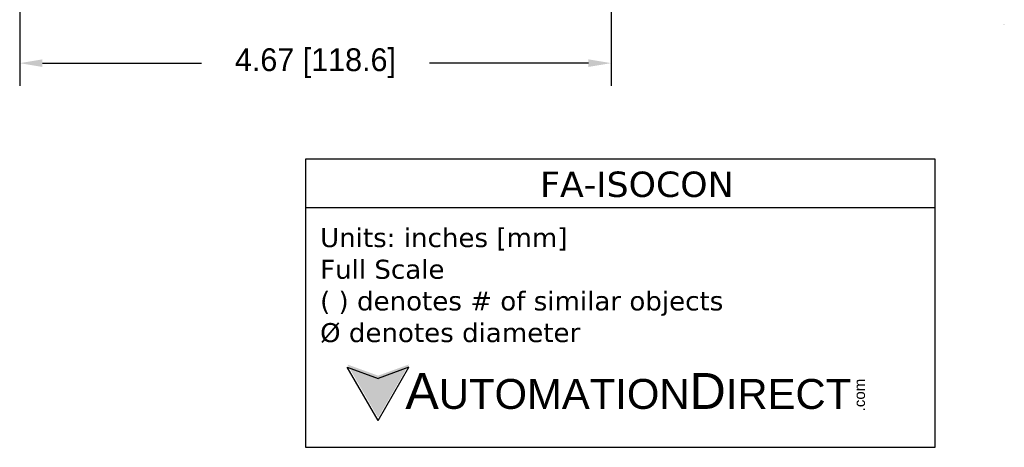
# Model space of a CAD drawing. Extents: x -358.8 to -343.8, y -84.1 to -74.5.
# Tile 2 of 5: x -351.5 to -343.8, y -84.1 to -80.8. Entities that reach past the tile are written whole.
import ezdxf

# ---------------------------------------------------------------- set-up
doc = ezdxf.new("R2010")
doc.units = 0
doc.layers.get('0').update_dxf_attribs({"linetype": 'CONTINUOUS'})
doc.layers.add('DIMENSIONS', color=140, linetype='CONTINUOUS')
doc.layers.add('TEXT', color=140, linetype='CONTINUOUS')
doc.styles.add('\\M+2ABAC\\M+2A6A11', font='txt')
doc.dimstyles.get("Standard").update_dxf_attribs({"dimtxt": 0.18, "dimasz": 0.18, "dimexe": 0.18, "dimexo": 0.0625, "dimgap": 0.09, "dimtad": 0, "dimtih": 1, "dimtoh": 1, "dimdec": 4, "dimzin": 0, "dimdsep": 46, "dimtxsty": 'Standard', "dimcen": 0.09, "dimadec": 0, "dimazin": 0, "dimtfac": 1, "dimtdec": 4, "dimtofl": 0, "dimtmove": 0, "dimatfit": 3, "dimfxl": 0, "dimtolj": 1, "dimtzin": 0, "dimarcsym": 0})

# ---------------------------------------------------------------- blocks, each defined once
blk = doc.blocks.new('*D10')
at = {"color": 0, "linetype": 'ByBlock'}
for p, q in [((-351.5355, -79.0369), (-351.5355, -81.2766)), ((-346.8662, -80.113), (-346.8662, -81.2766)), ((-351.3555, -81.0966), (-350.1009, -81.0966)), ((-347.0462, -81.0966), (-348.3009, -81.0966))]:
    blk.add_line(p, q, dxfattribs=at)
for points in [[(-351.3555, -81.0666), (-351.3555, -81.1266), (-351.5355, -81.0966)], [(-347.0462, -81.0666), (-347.0462, -81.1266), (-346.8662, -81.0966)]]:
    blk.add_solid(points, dxfattribs=at)
at = {"color": 0, "linetype": 'ByBlock', "insert": (-349.2009, -81.0966), "char_height": 0.18, "attachment_point": 5}
blk.add_mtext('\\A1;4.67 [118.6]', dxfattribs=at)

msp = doc.modelspace()

# ---------------------------------------------------------------- hatches: boundary and pattern name
at = {"layer": 'DIMENSIONS'}
h = msp.add_hatch(color=7, dxfattribs=at)
h.dxf.hatch_style = 2
edge = h.paths.add_edge_path()
edge.add_spline(control_points=[(-343.7629, -80.7912), (-343.7629, -80.7901), (-343.7638, -80.7893), (-343.7649, -80.7893), (-343.7661, -80.7893), (-343.7669, -80.7901), (-343.7669, -80.7912), (-343.7669, -80.7923), (-343.7661, -80.7932), (-343.7649, -80.7932), (-343.7638, -80.7932), (-343.7629, -80.7924), (-343.7629, -80.7913), (-343.7629, -80.7913), (-343.7629, -80.7912), (-343.7629, -80.7912)], knot_values=[0, 0, 0, 0, 1, 1, 1, 2, 2, 2, 3, 3, 3, 4, 4, 4, 5, 5, 5, 5], degree=3, periodic=0)
msp.add_hatch(color=256, dxfattribs=at).paths.add_polyline_path([(-348.4628, -83.4755), (-348.7061, -83.564), (-348.9493, -83.4755), (-348.7061, -83.8968)])

# ---------------------------------------------------------------- linework, layer by layer
at = {"layer": 'TEXT'}
for p, q in [((-344.3079, -81.8547), (-349.2801, -81.8547)), ((-349.2801, -81.8547), (-349.2801, -84.1298)), ((-344.3079, -84.1298), (-344.3079, -81.8547)), ((-344.3079, -82.2383), (-349.2801, -82.2383)), ((-348.7061, -83.9181), (-348.9493, -83.4968)), ((-348.9493, -83.4968), (-348.7061, -83.5853)), ((-348.7061, -83.9181), (-348.4628, -83.4968)), ((-348.4628, -83.4968), (-348.7061, -83.5853)), ((-349.2801, -84.1298), (-344.3079, -84.1298))]:
    msp.add_line(p, q, dxfattribs=at)

# ---------------------------------------------------------------- texts
at = {"layer": 'TEXT', "width": 5}
for s, insert, char_height, attachment_point in [('{\\fVerdana|b0|i0|c0|p34;FA-ISOCON}', (-346.6641, -81.9528), 0.2, 2), ('\\fVerdana|b0|i0|c0|p34;Units: inches [mm]\\PFull Scale\\P( ) denotes # of similar objects\\P%%c denotes diameter', (-349.1641, -82.3989), 0.15, 1)]:
    msp.add_mtext(s, dxfattribs=dict(at, insert=insert, char_height=char_height, attachment_point=attachment_point))
at = {"layer": 'TEXT', "insert": (-348.9493, -83.6865), "char_height": 0.236212, "width": 4.008534, "attachment_point": 4, "style": '\\M+2ABAC\\M+2A6A11'}
msp.add_mtext('{\\fArial|b0|i0|c0|p34;     \\H1.2x;A\\H0.8333x;UTOMATION\\H1.2x;D\\H0.8333x;IRECT}', dxfattribs=at)
at = {"layer": 'TEXT', "insert": (-344.948, -83.8459), "char_height": 0.085036, "width": 0.251992, "attachment_point": 1, "rotation": 90, "style": '\\M+2ABAC\\M+2A6A11'}
msp.add_mtext('{\\fArial|b0|i0|c0|p34;.com}', dxfattribs=at)

# ---------------------------------------------------------------- dimensions: what is measured, and where the dimension line sits
at = {"layer": 'DIMENSIONS', "linetype": 'Continuous'}
dim = msp.add_linear_dim(base=(-346.8662, -81.0966), p1=(-351.5355, -78.9744), p2=(-346.8662, -80.0505), dimstyle='Standard', override={"dimdec": 2}, dxfattribs=at)
dim.commit()
dim.dimension.update_dxf_attribs({"geometry": '*D10', "text_midpoint": (-349.2009, -81.0966)})

doc.saveas('drawing.dxf')
